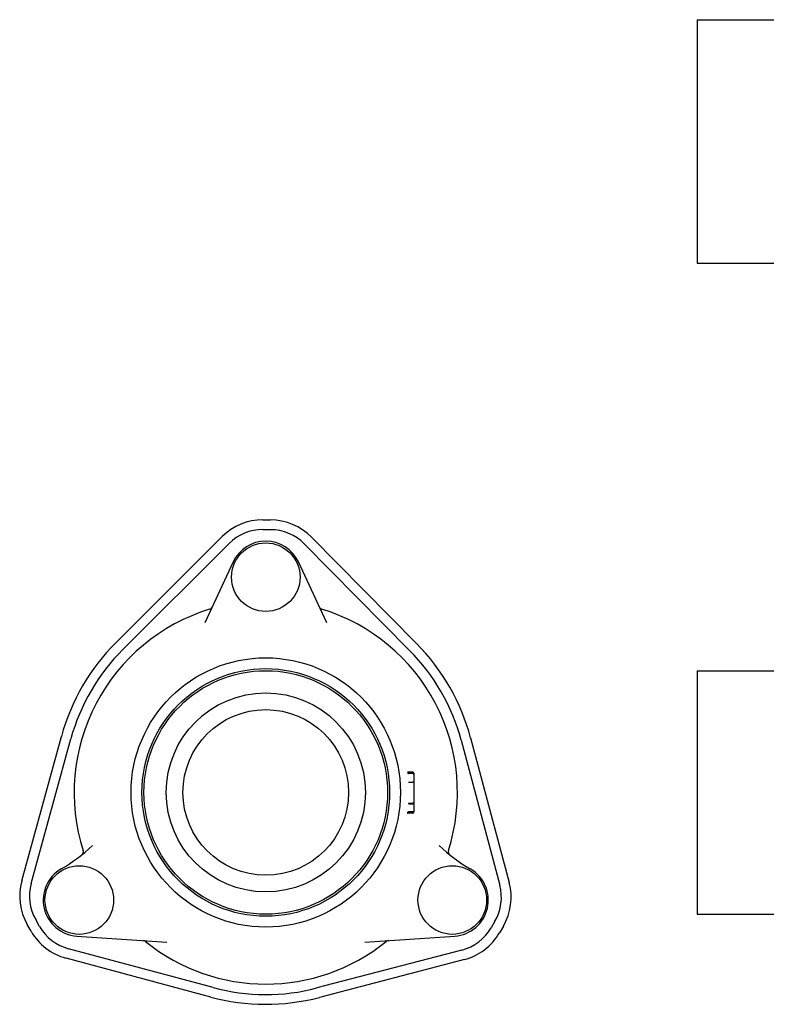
# Model space of a CAD drawing. Header units: millimetres. Extents: x 657 to 4859, y 387 to 1211.
# Tile 1 of 4: x 657 to 1040, y 642 to 1148. Entities that reach past the tile are written whole.
import ezdxf

# ---------------------------------------------------------------- set-up
doc = ezdxf.new("R2010")
doc.units = ezdxf.units.MM
doc.layers.add('DETAIL', color=2, linetype='Continuous')

msp = doc.modelspace()

# ---------------------------------------------------------------- linework, layer by layer
at = {"layer": 'DETAIL'}
for p, q in [((1004.64, 1147.91), (1004.64, 1022.91)), ((1004.64, 1147.91), (1425.64, 1147.91)), ((1004.64, 1022.91), (1425.64, 1022.91)), ((781.72, 891.14), (785.72, 891.13)), ((781.7, 886.14), (785.7, 886.13)), ((706.41, 828.23), (760.84, 882.55)), ((806.54, 882.39), (860.59, 827.69)), ((709.94, 824.69), (764.37, 879.01)), ((802.98, 878.87), (857.03, 824.17)), ((766.46, 869.56), (751.87, 838.27)), ((814.59, 838.27), (800, 869.56)), ((1004.64, 813.74), (1004.64, 688.74)), ((1004.64, 813.74), (1425.64, 813.74)), ((658, 705.85), (678.34, 780.01)), ((662.82, 704.53), (683.16, 778.69)), ((888.31, 779.28), (908.14, 704.97)), ((883.48, 777.99), (903.31, 703.68)), ((858.73, 761.62), (856.51, 761.62)), ((858.73, 760.97), (856.51, 760.97)), ((859.23, 761.12), (859.23, 760.47)), ((859.23, 760.47), (859.23, 756.71)), ((857.03, 756.58), (858.73, 756.58)), ((859.23, 756.71), (859.23, 745.59)), ((856.98, 745.31), (858.73, 745.31)), ((857.01, 745.66), (858.73, 745.66)), ((859.23, 744.97), (859.23, 745.59)), ((859.23, 744.97), (859.23, 741.7)), ((858.73, 741.2), (856.46, 741.2)), ((858.73, 740.62), (856.47, 740.62)), ((859.23, 741.7), (859.23, 741.12)), ((1004.64, 688.74), (1425.64, 688.74)), ((662.83, 679.98), (660.84, 683.45)), ((667.17, 682.47), (665.18, 685.94)), ((900.82, 685.11), (898.81, 681.65)), ((905.14, 682.6), (903.13, 679.14)), ((686.24, 677.53), (732.46, 674.3)), ((834, 674.3), (880.21, 677.53)), ((756.26, 651.04), (682.01, 671.03)), ((883.89, 670.32), (809.49, 650.86)), ((754.97, 646.21), (680.71, 666.2)), ((885.15, 665.48), (810.75, 646.02))]:
    msp.add_line(p, q, dxfattribs=at)
at = {"layer": 'DETAIL', "flags": 128}
for points in [[(856.03, 761.33), (856.03, 761.32), (856.04, 761.29), (856.07, 761.22), (856.13, 761.14), (856.21, 761.07), (856.3, 761.01), (856.4, 760.98), (856.51, 760.97)], [(856.05, 761.94), (856.05, 761.92), (856.06, 761.9), (856.09, 761.85), (856.15, 761.78), (856.24, 761.7), (856.37, 761.64), (856.51, 761.62)], [(856.5, 756.47), (856.5, 756.47), (856.51, 756.47), (856.51, 756.48), (856.52, 756.48), (856.52, 756.49), (856.53, 756.49), (856.55, 756.5), (856.56, 756.5), (856.57, 756.51), (856.59, 756.51), (856.61, 756.52), (856.63, 756.52), (856.65, 756.53), (856.67, 756.53), (856.7, 756.54), (856.72, 756.54), (856.75, 756.55), (856.78, 756.55), (856.81, 756.56), (856.84, 756.56), (856.87, 756.57), (856.91, 756.57), (856.94, 756.58), (856.98, 756.58)], [(857.03, 756.58), (857.02, 756.58), (857.02, 756.58), (857.02, 756.58), (857.02, 756.58), (857.02, 756.58), (857.01, 756.58), (857.01, 756.58), (857.01, 756.58), (857.01, 756.58), (857.01, 756.58), (857, 756.58), (857, 756.58), (857, 756.58), (857, 756.58), (857, 756.58), (856.99, 756.58), (856.99, 756.58), (856.99, 756.58), (856.99, 756.58), (856.99, 756.58), (856.98, 756.58), (856.98, 756.58), (856.98, 756.58), (856.98, 756.58)], [(859.23, 756.71), (859.23, 756.7), (859.23, 756.7), (859.22, 756.69), (859.22, 756.68), (859.21, 756.67), (859.2, 756.66), (859.19, 756.65), (859.18, 756.65), (859.16, 756.64), (859.15, 756.63), (859.13, 756.63), (859.11, 756.62), (859.09, 756.61), (859.07, 756.61), (859.04, 756.6), (859.01, 756.6), (858.98, 756.6), (858.95, 756.59), (858.92, 756.59), (858.88, 756.59), (858.84, 756.58), (858.81, 756.58), (858.77, 756.58), (858.73, 756.58)], [(856.48, 745.69), (856.48, 745.67), (856.48, 745.64), (856.48, 745.62), (856.49, 745.6), (856.5, 745.58), (856.51, 745.55), (856.52, 745.53), (856.54, 745.51), (856.55, 745.49), (856.57, 745.47), (856.59, 745.45), (856.61, 745.43), (856.64, 745.42), (856.66, 745.4), (856.69, 745.38), (856.72, 745.37), (856.75, 745.36), (856.78, 745.35), (856.81, 745.34), (856.84, 745.33), (856.87, 745.32), (856.91, 745.32), (856.94, 745.31), (856.97, 745.31)], [(856.49, 745.79), (856.49, 745.78), (856.49, 745.78), (856.49, 745.77), (856.5, 745.77), (856.51, 745.76), (856.52, 745.75), (856.53, 745.75), (856.54, 745.74), (856.55, 745.74), (856.57, 745.73), (856.59, 745.73), (856.61, 745.72), (856.63, 745.71), (856.65, 745.71), (856.68, 745.7), (856.7, 745.7), (856.73, 745.69), (856.76, 745.69), (856.79, 745.68), (856.82, 745.68), (856.86, 745.68), (856.89, 745.67), (856.92, 745.67), (856.96, 745.66)], [(856.96, 745.66), (856.96, 745.66), (856.96, 745.66), (856.97, 745.66), (856.97, 745.66), (856.97, 745.66), (856.97, 745.66), (856.97, 745.66), (856.98, 745.66), (856.98, 745.66), (856.98, 745.66), (856.98, 745.66), (856.98, 745.66), (856.99, 745.66), (856.99, 745.66), (856.99, 745.66), (856.99, 745.66), (856.99, 745.66), (857, 745.66), (857, 745.66), (857, 745.66), (857, 745.66), (857, 745.66), (857.01, 745.66), (857.01, 745.66)], [(856.97, 745.31), (856.97, 745.31), (856.97, 745.31), (856.97, 745.31), (856.97, 745.31), (856.97, 745.31), (856.97, 745.31), (856.97, 745.31), (856.98, 745.31), (856.98, 745.31), (856.98, 745.31), (856.98, 745.31), (856.98, 745.31), (856.98, 745.31), (856.98, 745.31), (856.98, 745.31), (856.98, 745.31), (856.98, 745.31), (856.98, 745.31), (856.98, 745.31), (856.98, 745.31), (856.98, 745.31), (856.98, 745.31), (856.98, 745.31), (856.98, 745.31)], [(859.23, 745.59), (859.23, 745.59), (859.23, 745.59), (859.22, 745.6), (859.21, 745.6), (859.21, 745.61), (859.2, 745.61), (859.19, 745.62), (859.17, 745.62), (859.16, 745.62), (859.14, 745.63), (859.12, 745.63), (859.1, 745.64), (859.08, 745.64), (859.06, 745.64), (859.03, 745.65), (859, 745.65), (858.97, 745.65), (858.94, 745.66), (858.91, 745.66), (858.87, 745.66), (858.84, 745.66), (858.8, 745.66), (858.77, 745.66), (858.73, 745.66)], [(859.23, 744.97), (859.23, 744.99), (859.22, 745.01), (859.22, 745.04), (859.21, 745.06), (859.2, 745.08), (859.19, 745.1), (859.18, 745.12), (859.16, 745.14), (859.14, 745.16), (859.13, 745.18), (859.1, 745.19), (859.08, 745.21), (859.06, 745.23), (859.03, 745.24), (859.01, 745.25), (858.98, 745.26), (858.95, 745.27), (858.92, 745.28), (858.89, 745.29), (858.86, 745.3), (858.83, 745.3), (858.79, 745.31), (858.76, 745.31), (858.73, 745.31)], [(856.46, 741.2), (856.36, 741.19), (856.25, 741.15), (856.16, 741.1), (856.08, 741.03), (856.03, 740.94), (856, 740.88), (855.99, 740.85), (855.98, 740.84)], [(856.47, 740.62), (856.33, 740.6), (856.21, 740.54), (856.11, 740.46), (856.05, 740.39), (856.03, 740.35), (856.02, 740.32), (856.01, 740.31)]]:
    msp.add_lwpolyline(points, dxfattribs=at)
at = {"layer": 'DETAIL'}
for centre, radius in [((783.23, 861.74), 17.6), ((783.23, 751.24), 69.12), ((783.23, 751.24), 63.55), ((783.23, 751.24), 62.5), ((783.23, 751.24), 51.1), ((783.23, 751.24), 42.5), ((687.53, 695.99), 17.6), ((878.92, 695.99), 17.6)]:
    msp.add_circle(centre, radius, dxfattribs=at)
for centre, radius, start, end in [((781.62, 861.73), 29.41, 89.7989, 134.9382), ((785.62, 861.71), 29.41, 44.6596, 89.7989), ((781.62, 861.73), 24.41, 89.7989, 134.9382), ((785.62, 861.71), 24.41, 44.6596, 89.7989), ((783.23, 861.74), 18.5, 25, 155), ((783.23, 751.24), 98.35, 107.04, 197.6625), ((753.82, 847.18), 2, 287.04, 335), ((812.64, 847.18), 2, 205, 252.96), ((783.23, 751.24), 98.35, 342.3375, 72.96), ((783.23, 751.24), 108.76, 134.9382, 164.6596), ((783.23, 751.24), 103.76, 134.9382, 164.6596), ((783.23, 751.24), 103.76, 14.9382, 44.6596), ((783.23, 751.24), 108.76, 14.9382, 44.6596), ((858.73, 761.12), 0.5, 0, 90), ((858.73, 760.47), 0.5, 0, 90), ((858.73, 741.7), 0.5, 270, 0), ((858.73, 741.12), 0.5, 270, 0), ((635.78, 785.62), 85, 300, 313.5052), ((930.67, 785.62), 85, 226.4948, 240), ((687.61, 720.79), 2, 308.6391, 17.6625), ((878.85, 720.79), 2, 162.3375, 231.3609), ((687.53, 695.99), 18.5, 120, 266), ((878.92, 695.99), 18.5, 274, 60), ((686.36, 698.07), 29.41, 164.6596, 209.7989), ((686.36, 698.07), 24.41, 164.6596, 209.7989), ((879.72, 697.39), 24.41, 329.7989, 14.9382), ((879.72, 697.39), 29.41, 329.7989, 14.9382), ((688.35, 694.6), 24.41, 209.7989, 254.9382), ((688.35, 694.6), 29.41, 209.7989, 254.9382), ((877.71, 693.93), 24.41, 284.6596, 329.7989), ((877.71, 693.93), 29.41, 284.6596, 329.7989), ((720.2, 673.16), 2, 51.0886, 86), ((783.23, 751.24), 98.35, 231.0886, 308.9114), ((846.26, 673.16), 2, 94, 128.9114), ((783.23, 751.24), 103.76, 254.9382, 284.6596), ((783.23, 751.24), 108.76, 254.9382, 284.6596)]:
    msp.add_arc(centre, radius, start, end, dxfattribs=at)

doc.saveas('drawing.dxf')
